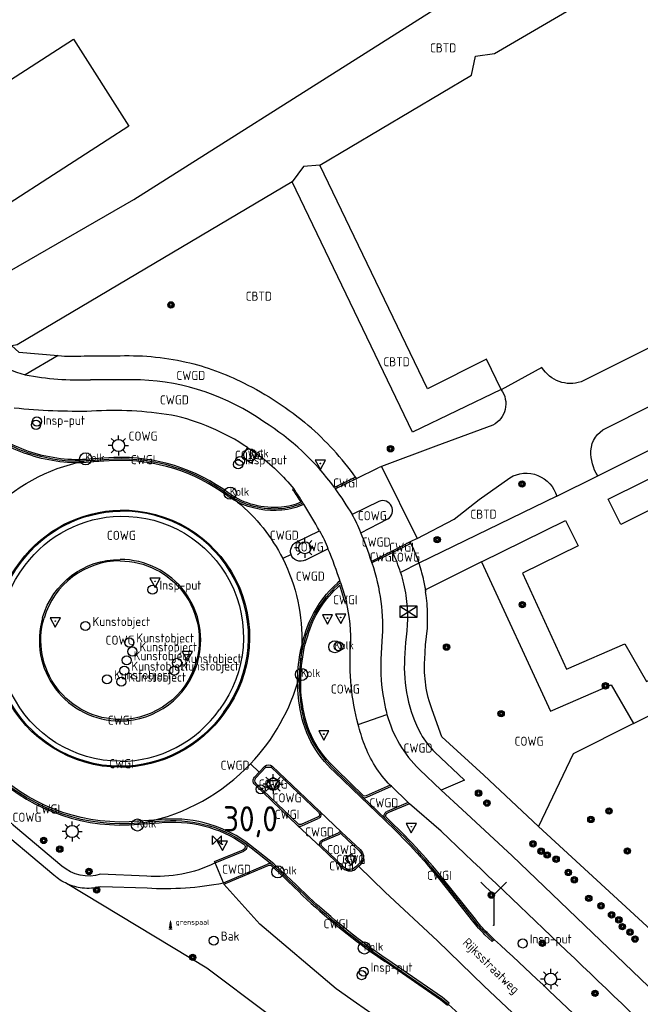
# Model space of a CAD drawing. Header units: metres. Extents: x 159597 to 163409, y 443622 to 446014.
# Tile 41 of 68: x 160846 to 160908, y 445451 to 445548. Entities that reach past the tile are written whole.
import ezdxf
from ezdxf.enums import TextEntityAlignment as Align

# ---------------------------------------------------------------- set-up
doc = ezdxf.new("R2010")
doc.units = ezdxf.units.M
doc.header["$LTSCALE"] = 4
doc.layers.get('0').update_dxf_attribs({"linetype": 'CONTINUOUS'})
for name, color, linetype in [('CBTD', 7, 'CONTINUOUS'), ('COWG', 7, 'CONTINUOUS'), ('CWGD', 7, 'CONTINUOUS'), ('CWGI', 7, 'CONTINUOUS'), ('G_BTD', 3, 'CONTINUOUS'), ('G_OTD', 32, 'CONTINUOUS'), ('G_OWG', 6, 'CONTINUOUS'), ('G_PND', 1, 'CONTINUOUS'), ('G_WGD', 7, 'CONTINUOUS'), ('G_WGI', 1, 'CONTINUOUS'), ('LWGI', 7, 'CONTINUOUS'), ('ORL', 7, 'CONTINUOUS'), ('PPALHM', 10, 'CONTINUOUS'), ('PVGO', 102, 'CONTINUOUS')]:
    doc.layers.add(name, color=color, linetype=linetype)
for name, color, linetype, true_color in [('PBAK', 7, 'CONTINUOUS', 0xbd2877), ('PBRD', 7, 'CONTINUOUS', 0xbd2877), ('PKST', 7, 'CONTINUOUS', 0xbd2877), ('PPAL', 7, 'CONTINUOUS', 0xbd2877), ('PPUT', 7, 'CONTINUOUS', 0xbd2877), ('PSTM', 7, 'CONTINUOUS', 0xde7233)]:
    doc.layers.add(name, color=color, linetype=linetype, true_color=true_color)
doc.styles.add('ISO', font='ISO')
doc.styles.get("Standard").update_dxf_attribs({"font": 'ISO'})

# ---------------------------------------------------------------- blocks, each defined once
blk = doc.blocks.new('boom')
at = {"color": 0}
for radius in [0.315, 0.225, 0.135]:
    blk.add_circle((0, 0), radius, dxfattribs=at)
blk = doc.blocks.new('schk.dwg')
for p, q in [((0.861, 0.557), (-0.861, 0.557)), ((-0.861, 0.557), (-0.861, -0.557)), ((0.861, -0.557), (0.861, 0.557)), ((-0.861, -0.557), (0.861, -0.557))]:
    blk.add_line(p, q)
at = {"linetype": 'Continuous'}
for p, q in [((-0.861, 0.557), (0.861, -0.557)), ((-0.861, -0.557), (0.861, 0.557))]:
    blk.add_line(p, q, dxfattribs=at)
blk = doc.blocks.new('verkeersbord')
at = {"color": 0}
for p, q in [((0.502, 0.322), (-0.504, 0.322)), ((-0.504, 0.322), (-0.001, -0.6)), ((-0.001, -0.6), (0.502, 0.322))]:
    blk.add_line(p, q, dxfattribs=at)
blk = doc.blocks.new('verkeersteller')
at = {"color": 0}
blk.add_circle((0, 0), 0.45, dxfattribs=at)
blk = doc.blocks.new('strooikist')
at = {"color": 0}
blk.add_circle((0, 0), 0.45, dxfattribs=at)
at = {"color": 0, "style": 'ISO'}
blk.add_attdef('STROOIKIST', (0.7, 0), '', height=0.9, dxfattribs=at)
blk = doc.blocks.new('lichtmast')
at = {"color": 0}
for p, q in [((0, 0.6), (0, 1)), ((-0.6, 0), (-1, 0)), ((-0.707, 0.707), (-0.424, 0.424)), ((0.424, 0.424), (0.707, 0.707)), ((0.6, 0), (1, 0)), ((-0.424, -0.424), (-0.707, -0.707)), ((0, -0.6), (0, -1)), ((0.424, -0.424), (0.707, -0.707))]:
    blk.add_line(p, q, dxfattribs=at)
blk.add_circle((0, 0), 0.6, dxfattribs=at)
blk = doc.blocks.new('verkeersbord-pl')
at = {"linetype": 'Continuous'}
blk.add_circle((0, 0), 0.03, dxfattribs=at)
blk = doc.blocks.new('kolk')
at = {"color": 0}
blk.add_circle((0, 0), 0.6, dxfattribs=at)
at = {"color": 0, "linetype": 'Continuous', "style": 'ISO'}
blk.add_attdef('KOLK', (-0.043, -0.262), '', height=0.8, dxfattribs=at)
blk = doc.blocks.new('kunst')
at = {"color": 0}
blk.add_circle((0, 0), 0.45, dxfattribs=at)
at = {"color": 0, "style": 'ISO'}
blk.add_attdef('KUNSTWERK', (0.7, 0), '', height=0.9, dxfattribs=at)
blk = doc.blocks.new('klok')
at = {"color": 0}
blk.add_circle((0, 0), 0.45, dxfattribs=at)
at = {"style": 'ISO'}
blk.add_attdef('KLOK', (0.7, 0), '', height=0.9, dxfattribs=at)
blk = doc.blocks.new('grensmarkering')
at = {"linetype": 'ByBlock', "lineweight": -2}
h = blk.add_hatch(color=0, dxfattribs=at)
h.dxf.hatch_style = 1
h.paths.add_polyline_path([(0.089, 0.55, 0.219912), (0.05, 0.614, -0.457379), (0.044, 0.659, 2.245674), (-0.044, 0.659, -0.457379), (-0.05, 0.614, 0.219912), (-0.089, 0.55), (-0.149, 0.045), (-0.178, 0.045), (-0.178, 0.015, 0.018367), (-0.1, 0.005, -0.954633), (0.1, 0.005, 0.018367), (0.178, 0.015), (0.178, 0.045), (0.149, 0.045)])
at = {"linetype": 'ByBlock', "lineweight": -2, "true_color": 0x681648}
h = blk.add_hatch(color=219, dxfattribs=at)
h.dxf.hatch_style = 1
h.paths.add_polyline_path([(0.1, 0, 1), (-0.1, 0, 1)])
at = {"linetype": 'ByBlock', "lineweight": -2}
h = blk.add_hatch(color=0, dxfattribs=at)
h.dxf.hatch_style = 1
h.paths.add_polyline_path([(0.178, -0.045, -0.022381), (0.083, -0.056, -0.528879), (-0.083, -0.056, -0.022381), (-0.178, -0.045), (-0.178, -0.134, 0.083333), (0.178, -0.134)])
at = {"color": 0, "linetype": 'ByBlock', "lineweight": -2}
blk.add_attdef('GRENSMARKERING', (0.5, 0.35), '', height=0.5, dxfattribs=at)
blk = doc.blocks.new('wegwijzer')
at = {"color": 0}
for q in [(-0.424, 1.424), (0.424, 1.424), (0, 0)]:
    blk.add_line((0, 1), q, dxfattribs=at)
blk = doc.blocks.new('kilometerpaal')
at = {"color": 0}
for p, q in [((-0.442, 0.442), (0.442, -0.442)), ((-0.442, -0.442), (-0.442, 0.442)), ((0.442, 0.442), (-0.442, -0.442)), ((0.442, -0.442), (0.442, 0.442))]:
    blk.add_line(p, q, dxfattribs=at)
at = {"color": 0, "style": 'ISO'}
blk.add_attdef('KILOMETERPAAL', (0.591, 0.868), '', height=2.5, dxfattribs=at)
blk = doc.blocks.new('aanduidingsbord')
at = {"color": 0}
for p, q in [((-0.811, -0.333), (0, 0)), ((-1.446, -0.504), (-1.008, -0.504))]:
    blk.add_line(p, q, dxfattribs=at)
blk.add_circle((-1.227, -0.504), 0.45, dxfattribs=at)

msp = doc.modelspace()

# ---------------------------------------------------------------- linework, layer by layer
at = {"layer": 'G_BTD', "linetype": 'Continuous', "transparency": 33554687}
for points in [[(160876.196, 445533.713), (160891.212, 445542.633), (160891.61, 445544.516), (160893.491, 445544.781), (160908.365, 445553.48), (160909.231, 445555.032), (160910.905, 445555.252), (160925.929, 445564.26), (160927.1, 445565.919), (160928.728, 445566.02), (160932.52, 445568.607), (160936.116, 445571.137), (160933.931, 445578.516), (160932.66, 445577.711), (160906.833, 445561.364)], [(160876.196, 445533.713), (160874.56, 445533.567), (160873.434, 445532.072)], [(160894.133, 445511.488), (160892.706, 445514.499), (160886.841, 445511.562), (160876.196, 445533.713)], [(160873.434, 445532.072), (160846.204, 445515.897), (160845.688, 445515.814), (160846.369, 445515.194)], [(160894.133, 445511.488), (160885.366, 445507.244), (160873.434, 445532.072)], [(160894.133, 445511.488), (160894.151, 445511.464)], [(160907.257, 445478.4), (160942.006, 445495.805), (160944.81, 445497.263)]]:
    msp.add_lwpolyline(points, dxfattribs=at)
at = {"layer": 'G_OTD', "linetype": 'Continuous', "transparency": 33554687}
msp.add_lwpolyline([(160840.684, 445520.455), (160857.774, 445530.314), (160906.833, 445561.364)], dxfattribs=at)
at = {"layer": 'G_OWG', "linetype": 'Continuous', "transparency": 33554687}
for points in [[(160846.369, 445515.194), (160850.28, 445514.844)], [(160869.04, 445505.73), (160868.423, 445504.84), (160869.418, 445504.193), (160869.999, 445505.083)], [(160885.136, 445496.382), (160885.169, 445496.314), (160885.201, 445496.245)], [(160885.992, 445494.27), (160884.184, 445493.358)], [(160892.21, 445494.403), (160899.029, 445479.614), (160905.042, 445482.229), (160907.257, 445478.4)], [(160886.582, 445484.726), (160886.663, 445486.205), (160886.769, 445487.015), (160886.836, 445487.829), (160886.864, 445488.645), (160886.854, 445489.462), (160886.806, 445490.277), (160886.719, 445491.089), (160886.663, 445491.453)], [(160897.849, 445468.179), (160892.418, 445473.282), (160888.255, 445477.069), (160887.307, 445479.749)], [(160907.257, 445478.4), (160901.273, 445475.402), (160897.849, 445468.179)], [(160871.541, 445471.752), (160872.247, 445472.479), (160871.526, 445473.068), (160870.874, 445472.399), (160871.541, 445471.752)], [(160850.644, 445464.268), (160844.138, 445469.702)], [(160849.861, 445463.359), (160843.369, 445468.781)], [(160914.511, 445452.864), (160912.706, 445454.523), (160897.849, 445468.179)], [(160879.249, 445464.386), (160879.811, 445464.905), (160879.276, 445465.485), (160878.714, 445464.966), (160879.249, 445464.386)], [(160859.053, 445463.283), (160854.485, 445463.462)], [(160866.639, 445462.606), (160866.697, 445462.468)], [(160888.902, 445436.199), (160865.002, 445454.177), (160851.176, 445462.523)], [(160854.513, 445462.264), (160859.075, 445462.107)], [(160912.976, 445421.499), (160890.262, 445442.836), (160885.149, 445447.011), (160879.818, 445450.684), (160877.796, 445452.103), (160870.233, 445458.532), (160866.697, 445462.468)]]:
    msp.add_lwpolyline(points, dxfattribs=at)
for points in [[(160885.201, 445496.245, -0.030986), (160885.992, 445494.27)], [(160848.735, 445488.885, -0.334423), (160856.42, 445494.653)], [(160864.063, 445484.383, 0.501367), (160856.42, 445494.653)], [(160848.735, 445488.885, 0.50118), (160856.42, 445478.648)], [(160856.42, 445478.648, 0.331896), (160864.063, 445484.383)], [(160887.307, 445479.749, -0.106681), (160886.582, 445484.726)], [(160865.819, 445464.583, -0.135953), (160859.053, 445463.283)], [(160854.485, 445463.462, -0.257208), (160850.644, 445464.268)], [(160851.176, 445462.523, -0.07762), (160849.861, 445463.359)], [(160859.075, 445462.107, 0.062277), (160866.639, 445462.606)], [(160851.176, 445462.523, 0.074053), (160852.647, 445462.128)], [(160852.647, 445462.128, 0.092155), (160854.513, 445462.264)]]:
    msp.add_lwpolyline(points, format="xyb", dxfattribs=at)
at = {"layer": 'G_PND', "linetype": 'Continuous', "transparency": 33554687}
msp.add_lwpolyline([(160832.373, 445533.677), (160851.788, 445546.203), (160857.272, 445537.557), (160837.922, 445525.075)], dxfattribs=at)
at = {"layer": 'G_WGD', "linetype": 'Continuous', "transparency": 33554687}
for points in [[(160840.822, 445516.605, 0.144593), (160847.019, 445512.947)], [(160850.28, 445514.844, 0.039405), (160852.843, 445514.811)], [(160855.983, 445514.811, -0.067914), (160862.962, 445514.203)], [(160862.962, 445514.203, -0.059462), (160868.633, 445512.144)], [(160902.062, 445512.247, -0.348527), (160898.189, 445513.657)], [(160847.019, 445512.947, 0.058586), (160853.487, 445512.454)], [(160870.658, 445508.292, 0.143242), (160858.433, 445512.443)], [(160868.633, 445512.144, -0.061686), (160875.039, 445507.933)], [(160894.151, 445511.464, -0.455274), (160893.338, 445507.947)], [(160853.59, 445509.329, -0.030282), (160845.929, 445509.635)], [(160861.503, 445508.947, 0.055603), (160853.59, 445509.329)], [(160869.04, 445505.73, 0.096171), (160861.503, 445508.947)], [(160847.946, 445505.007, -0.085513), (160842.996, 445507.456)], [(160877.628, 445501.785, 0.092825), (160870.658, 445508.292)], [(160879.735, 445502.79, 0.05803), (160875.039, 445507.933)], [(160903.043, 445505.421, -0.276423), (160904.537, 445507.664)], [(160852.845, 445504.391, -0.083387), (160847.946, 445505.007)], [(160867.118, 445501.064, 0.170881), (160855.8, 445504.598)], [(160869.999, 445505.083, -0.064515), (160873.614, 445501.63)], [(160903.707, 445502.924, -0.152926), (160903.043, 445505.421)], [(160843.338, 445499.176, -0.152995), (160852.845, 445504.391)], [(160853.792, 445504.461, -0.014781), (160852.845, 445504.391)], [(160894.997, 445502.75, -0.489576), (160899.66, 445500.905)], [(160874.513, 445500.246, 0.036477), (160873.614, 445501.63)], [(160877.696, 445501.651, -0.021938), (160879.376, 445499.094)], [(160872.413, 445499.68, -0.176787), (160867.118, 445501.064)], [(160867.118, 445501.064, -0.016306), (160868.048, 445500.341)], [(160868.048, 445500.341, -0.102556), (160872.51, 445494.741)], [(160874.513, 445500.246, -0.087668), (160872.413, 445499.68)], [(160876.158, 445497.48, 0.008348), (160874.614, 445500.123)], [(160882.931, 445498.662, 0.91648), (160882.037, 445500.406)], [(160846.616, 445494.377, -0.233042), (160856.42, 445499.434)], [(160866.66, 445479.503, 0.623269), (160856.42, 445499.434)], [(160880.245, 445497.302, 0.058393), (160879.376, 445499.094)], [(160876.158, 445497.48, -0.041479), (160876.991, 445495.715)], [(160881.293, 445494.438, 0.030704), (160880.245, 445497.302)], [(160873.342, 445495.144, -0.378763), (160873.854, 445496.348)], [(160874.736, 445494.586, -0.46133), (160873.342, 445495.144)], [(160878.224, 445492.372, 0.028414), (160876.991, 445495.715)], [(160884.184, 445493.358, 0.034785), (160883.411, 445495.354)], [(160856.42, 445474.161, -0.626443), (160846.616, 445494.377)], [(160872.51, 445494.741, -0.127385), (160874.399, 445486.086)], [(160881.342, 445494.305, -0.100717), (160882.339, 445486.571)], [(160884.184, 445493.358, -0.038816), (160884.703, 445491.066)], [(160874.842, 445487.138, -0.143684), (160878.224, 445492.372)], [(160884.703, 445491.066, -0.076515), (160884.672, 445486.416)], [(160879.234, 445485.999, 0.066919), (160878.826, 445490.483)], [(160874.284, 445484.64, -0.041699), (160874.842, 445487.138)], [(160874.399, 445486.086, -0.020039), (160874.284, 445484.64)], [(160879.978, 445478.312, -0.081771), (160879.234, 445485.999)], [(160874.251, 445484.388, 0.022805), (160874.147, 445482.986)], [(160882.239, 445484.733, 0.061494), (160882.527, 445480.766)], [(160884.586, 445484.848, 0.140274), (160886.194, 445477.362)], [(160869.335, 445474.415, 0.124853), (160874.147, 445482.986)], [(160874.147, 445482.986, 0.044149), (160874.312, 445480.278)], [(160874.312, 445480.278, 0.179032), (160877.745, 445473.725)], [(160882.527, 445480.766, 0.031334), (160882.837, 445479.296)], [(160866.66, 445479.503, -0.245294), (160856.42, 445474.161)], [(160882.837, 445479.296, 0.132305), (160886.051, 445473.846)], [(160880.601, 445476.32, -0.02258), (160879.978, 445478.312)], [(160886.194, 445477.362, 0.084042), (160887.594, 445475.574)], [(160883.16, 445472.28, -0.101695), (160880.601, 445476.32)], [(160858.901, 445468.61, 0.152809), (160869.335, 445474.415)], [(160870.749, 445474.173, -0.399157), (160871.468, 445474.178)], [(160844.097, 445473.336, 0.211092), (160858.29, 445468.566)], [(160869.743, 445472.359, -0.425004), (160869.714, 445473.072)], [(160880.427, 445471.123, 0.286088), (160880.836, 445471.092)], [(160876.151, 445469.716, -0.574483), (160876.012, 445468.973)], [(160882.721, 445468.933, -0.576227), (160882.866, 445469.695)], [(160860.267, 445468.709, -0.180853), (160868.771, 445466.563)], [(160888.232, 445462.991, 0.033611), (160882.721, 445468.933)], [(160873.973, 445468.305, 0.29188), (160874.401, 445468.274)], [(160878.343, 445467.62, 0.256433), (160878.043, 445467.579)], [(160937.872, 445420.134, 0.001552), (160888.204, 445467.727)], [(160868.771, 445466.563, -0.5572), (160868.672, 445465.757)], [(160876.288, 445466.139, -0.509308), (160876.439, 445466.871)], [(160880.172, 445465.901, -0.416311), (160880.235, 445464.467)], [(160871.451, 445464.458, 0.288001), (160871.01, 445464.449)], [(160878.474, 445464.059, 0.419317), (160879.862, 445464.101)], [(160873.753, 445462.294, 0.036409), (160880.828, 445456.266)], [(160892.647, 445457.58, -0.053193), (160891.476, 445458.91)], [(160912.562, 445438.87, 0.005619), (160893.484, 445456.983)], [(160880.828, 445456.266, 0.00706), (160882.728, 445454.933)]]:
    msp.add_lwpolyline(points, format="xyb", dxfattribs=at)
for points in [[(160911.375, 445516.891), (160902.062, 445512.247)], [(160850.28, 445514.844), (160847.019, 445512.947)], [(160852.843, 445514.811), (160855.983, 445514.811)], [(160898.189, 445513.657), (160894.151, 445511.464)], [(160858.433, 445512.443), (160853.487, 445512.454)], [(160904.537, 445507.664), (160913.276, 445512.039)], [(160903.707, 445502.924), (160917.61, 445509.861)], [(160893.338, 445507.947), (160887.692, 445505.887), (160882.305, 445503.866)], [(160892.21, 445494.403), (160900.514, 445498.518), (160901.756, 445496.014), (160896.25, 445493.283), (160900.624, 445483.797), (160906.382, 445486.301), (160908.55, 445482.555), (160917.933, 445487.173), (160911.291, 445500.743), (160905.982, 445498.11), (160904.741, 445500.612), (160918.869, 445507.613), (160920.107, 445505.115), (160914.736, 445502.452), (160920.86, 445488.892), (160936.149, 445496.482), (160934.147, 445500.942), (160937.189, 445502.083), (160937.733, 445501.018), (160939.239, 445497.816), (160943.463, 445500.046), (160943.526, 445500.079)], [(160869.04, 445505.73), (160869.999, 445505.083)], [(160855.8, 445504.598), (160853.792, 445504.461)], [(160879.81, 445502.685), (160881.963, 445503.738)], [(160882.305, 445503.866), (160881.963, 445503.738)], [(160882.305, 445503.866), (160885.828, 445496.732)], [(160877.696, 445501.651), (160879.81, 445502.685)], [(160879.735, 445502.79), (160879.737, 445502.788)], [(160879.81, 445502.685), (160879.774, 445502.736), (160879.737, 445502.788)], [(160885.828, 445496.732), (160889.508, 445498.629), (160891.97, 445500.585), (160894.997, 445502.75)], [(160899.66, 445500.905), (160903.707, 445502.924)], [(160877.628, 445501.785), (160877.696, 445501.651)], [(160899.66, 445500.905), (160885.992, 445494.27)], [(160874.614, 445500.123), (160874.513, 445500.246)], [(160882.037, 445500.406), (160879.376, 445499.094)], [(160880.245, 445497.302), (160882.931, 445498.662)], [(160873.854, 445496.348), (160876.158, 445497.48)], [(160885.828, 445496.732), (160885.136, 445496.382)], [(160885.136, 445496.382), (160883.351, 445495.479)], [(160873.342, 445495.144), (160872.51, 445494.741)], [(160874.736, 445494.586), (160876.991, 445495.715)], [(160883.351, 445495.479), (160881.293, 445494.438)], [(160883.351, 445495.479), (160883.411, 445495.354)], [(160881.342, 445494.305), (160881.293, 445494.438)], [(160885.992, 445494.27), (160886.221, 445493.517), (160886.23, 445493.489), (160886.262, 445493.364), (160886.408, 445492.789), (160886.431, 445492.697), (160886.461, 445492.549), (160886.594, 445491.897), (160886.608, 445491.805), (160886.663, 445491.453)], [(160892.21, 445494.403), (160886.638, 445491.643), (160886.636, 445491.642), (160886.663, 445491.453)], [(160878.224, 445492.372), (160878.826, 445490.483)], [(160882.339, 445486.571), (160882.239, 445484.733)], [(160884.672, 445486.416), (160884.586, 445484.848)], [(160874.284, 445484.64), (160874.251, 445484.388)], [(160879.978, 445478.312), (160882.837, 445479.296)], [(160887.594, 445475.574), (160890.526, 445472.795), (160888.205, 445471.792)], [(160869.335, 445474.415), (160870.181, 445473.569)], [(160869.714, 445473.072), (160870.181, 445473.569)], [(160870.181, 445473.569), (160870.749, 445474.173)], [(160871.468, 445474.178), (160876.151, 445469.716)], [(160877.745, 445473.725), (160880.427, 445471.123)], [(160888.205, 445471.792), (160886.051, 445473.846)], [(160873.973, 445468.305), (160869.743, 445472.359)], [(160880.836, 445471.092), (160883.28, 445472.175)], [(160883.28, 445472.175), (160883.16, 445472.28)], [(160883.28, 445472.175), (160884.949, 445470.562)], [(160888.205, 445471.792), (160890.281, 445469.881)], [(160880.427, 445471.123), (160882.71, 445468.922), (160882.721, 445468.933)], [(160884.949, 445470.562), (160882.866, 445469.695)], [(160884.949, 445470.562), (160885.064, 445470.444)], [(160888.204, 445467.727), (160885.064, 445470.444)], [(160876.151, 445469.716), (160876.158, 445469.722), (160878.343, 445467.62)], [(160890.281, 445469.881), (160895.232, 445465.284), (160938.147, 445424.159)], [(160858.29, 445468.566), (160858.901, 445468.61)], [(160858.901, 445468.61), (160860.267, 445468.709)], [(160874.401, 445468.274), (160876.012, 445468.973)], [(160876.288, 445466.139), (160873.973, 445468.305)], [(160876.439, 445466.871), (160878.043, 445467.579)], [(160878.343, 445467.62), (160880.172, 445465.901)], [(160868.771, 445466.563), (160871.451, 445464.458)], [(160865.819, 445464.583), (160868.672, 445465.757)], [(160878.474, 445464.059), (160876.288, 445466.139)], [(160866.639, 445462.606), (160865.819, 445464.583)], [(160866.639, 445462.606), (160871.01, 445464.449)], [(160871.451, 445464.458), (160872.271, 445463.701), (160873.753, 445462.294)], [(160879.862, 445464.101), (160880.034, 445464.27)], [(160880.034, 445464.27), (160880.235, 445464.467)], [(160880.034, 445464.27), (160882.663, 445461.685), (160887.858, 445456.861), (160892.434, 445452.419), (160903.681, 445441.807), (160917.399, 445428.779), (160937.796, 445409.173)], [(160891.476, 445458.91), (160888.232, 445462.991)], [(160893.484, 445456.983), (160893.365, 445456.909), (160892.647, 445457.58)], [(160882.728, 445454.933), (160888.244, 445451.133), (160888.904, 445450.594)], [(160888.904, 445450.594), (160890.002, 445449.614), (160900.68, 445439.52), (160909.097, 445431.552), (160909.916, 445430.762), (160909.673, 445430.387), (160913.198, 445427.139)]]:
    msp.add_lwpolyline(points, dxfattribs=at)
at = {"layer": 'G_WGI', "linetype": 'Continuous', "transparency": 33554687}
for points in [[(160847.989, 445505.151, -0.085677), (160843.098, 445507.566)], [(160853.779, 445504.61, -0.099656), (160847.989, 445505.151)], [(160867.206, 445501.186, 0.170829), (160855.792, 445504.748)], [(160872.399, 445499.829, -0.176915), (160867.206, 445501.186)], [(160873.489, 445501.548, -0.03324), (160874.302, 445500.315)], [(160874.302, 445500.315, -0.080883), (160872.399, 445499.829)], [(160847.013, 445494.073, -0.232947), (160856.42, 445498.934)], [(160856.42, 445498.934, -0.623774), (160866.254, 445479.795)], [(160885.136, 445496.382, -0.008785), (160885.201, 445496.245)], [(160856.42, 445474.661, -0.626651), (160847.013, 445494.073)], [(160856.42, 445494.503, 0.334443), (160848.879, 445488.843)], [(160856.42, 445494.503, -0.501473), (160863.919, 445484.426)], [(160874.985, 445487.094, -0.143193), (160878.173, 445492.092)], [(160856.42, 445478.798, -0.501202), (160848.879, 445488.843)], [(160874.461, 445480.299, -0.113607), (160874.985, 445487.094)], [(160863.919, 445484.426, -0.332061), (160856.42, 445478.798)], [(160877.848, 445473.835, -0.179346), (160874.461, 445480.299)], [(160856.42, 445474.661, 0.245304), (160866.254, 445479.795)], [(160843.993, 445473.228, 0.211043), (160858.302, 445468.416)], [(160869.823, 445472.969, 0.428052), (160869.845, 445472.469)], [(160880.77, 445471.227, -0.294118), (160880.515, 445471.244)], [(160876.053, 445469.603, -0.57973), (160875.957, 445469.113)], [(160882.819, 445469.046, -0.578066), (160882.919, 445469.555)], [(160860.281, 445468.56, -0.180794), (160868.677, 445466.446)], [(160874.335, 445468.409, -0.294403), (160874.063, 445468.425)], [(160888.349, 445463.085, 0.033506), (160882.819, 445469.046)], [(160878.29, 445467.48, 0.273045), (160878.121, 445467.45)], [(160876.399, 445466.24, -0.508369), (160876.5, 445466.734)], [(160868.677, 445466.446, -0.552554), (160868.612, 445465.894)], [(160880.07, 445465.791, -0.415586), (160880.127, 445464.571)], [(160871.083, 445464.317, -0.300015), (160871.373, 445464.33)], [(160879.754, 445464.205, -0.420069), (160878.578, 445464.167)], [(160873.649, 445462.186, 0.036386), (160880.74, 445456.145)], [(160892.749, 445457.69, -0.054013), (160891.596, 445459)], [(160880.74, 445456.145, 0.007152), (160882.643, 445454.809)]]:
    msp.add_lwpolyline(points, format="xyb", dxfattribs=at)
for points in [[(160855.792, 445504.748), (160853.779, 445504.61)], [(160879.735, 445502.79), (160877.628, 445501.785)], [(160879.81, 445502.685), (160879.737, 445502.788)], [(160873.614, 445501.63), (160873.489, 445501.548)], [(160885.201, 445496.245), (160883.411, 445495.354)], [(160883.411, 445495.354), (160881.342, 445494.305)], [(160878.826, 445490.483), (160878.678, 445490.456), (160878.173, 445492.092)], [(160869.823, 445472.969), (160870.856, 445474.067), (160871.365, 445474.069), (160876.053, 445469.603)], [(160880.515, 445471.244), (160877.848, 445473.835)], [(160874.063, 445468.425), (160869.845, 445472.469)], [(160883.16, 445472.28), (160880.77, 445471.227)], [(160885.064, 445470.444), (160882.919, 445469.555)], [(160858.302, 445468.416), (160860.281, 445468.56)], [(160875.957, 445469.113), (160874.335, 445468.409)], [(160876.5, 445466.734), (160878.121, 445467.45)], [(160878.29, 445467.48), (160880.07, 445465.791)], [(160865.819, 445464.583), (160865.761, 445464.721), (160868.612, 445465.894)], [(160878.578, 445464.167), (160876.399, 445466.24)], [(160880.127, 445464.571), (160879.754, 445464.205)], [(160866.697, 445462.468), (160871.083, 445464.317)], [(160873.649, 445462.186), (160872.168, 445463.592), (160871.373, 445464.33)], [(160891.596, 445459), (160888.349, 445463.085)], [(160893.484, 445456.983), (160892.749, 445457.69)], [(160888.904, 445450.594), (160888.829, 445450.461), (160888.154, 445451.013), (160882.643, 445454.809)]]:
    msp.add_lwpolyline(points, dxfattribs=at)
at = {"layer": 'LWGI', "transparency": 33554687}
for points in [[(160868.048, 445500.341, -0.036413), (160867.03, 445500.942, 0.170934), (160855.808, 445504.448), (160853.805, 445504.312, -0.099781), (160847.903, 445504.863, -0.085299), (160842.908, 445507.335, -0.048775), (160840.545, 445509.423), (160836.739, 445512.993, 0.011659), (160835.618, 445514.102, 0.050096), (160830.568, 445517.975), (160828.852, 445519.043, -0.038374), (160824.747, 445521.953), (160816.594, 445529.707), (160803.427, 445542.009), (160794.543, 445550.226), (160790.681, 445553.809), (160779.449, 445564.165, 0.002363), (160766.886, 445575.739, 0.018436), (160753.21, 445587.447, 0.016819), (160739.207, 445597.93, 0.00903), (160732.8, 445602.272)], [(160888.904, 445450.594), (160888.999, 445450.71), (160888.334, 445451.253), (160882.813, 445455.057, -0.007178), (160880.916, 445456.387, -0.036408), (160873.857, 445462.402), (160872.374, 445463.81), (160871.631, 445464.506), (160868.856, 445466.686, 0.180871), (160860.253, 445468.858), (160858.278, 445468.716, -0.211142), (160844.201, 445473.444, -0.10937), (160839.449, 445480.919, -0.135999), (160838.763, 445489.493, 0.153974), (160838.206, 445495.111, 0.118637), (160835.113, 445499.84), (160832.821, 445502.059), (160830.651, 445504.166), (160829.076, 445505.649, -0.006436), (160828.278, 445506.411)], [(160874.614, 445500.123, -0.087679), (160872.427, 445499.531, -0.13975), (160868.048, 445500.341)], [(160846.537, 445494.438, -0.232926), (160856.42, 445499.534)], [(160856.42, 445499.534, -0.623161), (160866.741, 445479.445, -0.245332), (160856.42, 445474.061)], [(160856.42, 445474.061, -0.626439), (160846.537, 445494.438)], [(160874.399, 445486.086, -0.01837), (160874.699, 445487.182, -0.137835), (160877.928, 445492.311), (160878.117, 445492.508), (160878.224, 445492.372)], [(160893.365, 445456.909), (160893.262, 445456.8), (160892.545, 445457.47, -0.053132), (160891.356, 445458.82), (160888.115, 445462.897, 0.033612), (160882.618, 445468.824), (160880.249, 445471.085), (160877.642, 445473.615, -0.178728), (160874.163, 445480.257, -0.095046), (160874.399, 445486.086)]]:
    msp.add_lwpolyline(points, format="xyb", dxfattribs=at)

# ---------------------------------------------------------------- block references
at = {"layer": 'PBAK', "transparency": 33554687}
msp.add_blockref('strooikist', (160865.687, 445456.889), dxfattribs=at).add_auto_attribs({'STROOIKIST': 'Bak'})
at = {"layer": 'PBRD', "transparency": 33554687}
for name, p in [('verkeersbord', (160876.246, 445504.154)), ('verkeersbord', (160859.872, 445492.483)), ('verkeersbord', (160876.945, 445488.831)), ('verkeersbord', (160878.254, 445488.898)), ('verkeersbord', (160849.993, 445488.545)), ('verkeersbord', (160863.062, 445485.21)), ('verkeersbord', (160876.589, 445477.342)), ('aanduidingsbord', (160871.565, 445472.387)), ('verkeersbord', (160871.565, 445472.387)), ('verkeersbord', (160885.251, 445468.178)), ('verkeersbord', (160866.537, 445466.426)), ('verkeersbord', (160879.266, 445464.941))]:
    msp.add_blockref(name, p, dxfattribs=at)
at = {"layer": 'PBRD', "transparency": 33554687, "xscale": 3, "yscale": 3, "zscale": 3}
msp.add_blockref('wegwijzer', (160893.407, 445458.412), dxfattribs=at)
at = {"layer": 'PKST', "transparency": 33554687}
msp.add_blockref('schk.dwg', (160884.973, 445489.473), dxfattribs=at)
at = {"layer": 'PPAL', "transparency": 33554687}
for name, p in [('verkeersteller', (160848.166, 445508.315)), ('lichtmast', (160856.244, 445505.932)), ('verkeersteller', (160868.283, 445504.411)), ('verkeersbord-pl', (160876.246, 445504.154)), ('lichtmast', (160874.695, 445495.811)), ('verkeersbord-pl', (160859.872, 445492.483)), ('verkeersbord-pl', (160878.254, 445488.898)), ('verkeersbord-pl', (160849.993, 445488.545)), ('verkeersbord-pl', (160876.945, 445488.831)), ('verkeersteller', (160878.063, 445486.046)), ('verkeersbord-pl', (160863.062, 445485.21)), ('verkeersbord-pl', (160876.589, 445477.342)), ('lichtmast', (160871.565, 445472.387)), ('lichtmast', (160851.667, 445467.696)), ('verkeersbord-pl', (160885.251, 445468.178)), ('verkeersbord-pl', (160866.537, 445466.426)), ('verkeersbord-pl', (160879.266, 445464.941)), ('verkeersbord-pl', (160893.407, 445458.412)), ('verkeersteller', (160880.328, 445453.472)), ('lichtmast', (160899.052, 445453.081))]:
    msp.add_blockref(name, p, dxfattribs=at)
msp.add_blockref('grensmarkering', (160861.402, 445458.124), dxfattribs=at).add_auto_attribs({'GRENSMARKERING': 'grenspaal'})
at = {"layer": 'PPALHM', "transparency": 33554687}
msp.add_blockref('kilometerpaal', (160866.016, 445466.838), dxfattribs=at).add_auto_attribs({'KILOMETERPAAL': '30,0'})
at = {"layer": 'PPUT', "transparency": 33554687}
for name, p, values in [('klok', (160848.085, 445507.985), {'KLOK': 'Insp-put'}), ('kolk', (160869.251, 445505.013), {'KOLK': 'Kolk'}), ('kolk', (160852.999, 445504.611), {'KOLK': 'Kolk'}), ('klok', (160868.1, 445504.069), {'KLOK': 'Insp-put'}), ('kolk', (160867.317, 445501.221), {'KOLK': 'Kolk'}), ('klok', (160859.618, 445491.654), {'KLOK': 'Insp-put'}), ('kolk', (160877.682, 445486.002), {'KOLK': 'Kolk'}), ('kolk', (160874.37, 445483.26), {'KOLK': 'Kolk'}), ('kolk', (160858.119, 445468.346), {'KOLK': 'Kolk'}), ('kolk', (160872.031, 445463.707), {'KOLK': 'Kolk'}), ('kolk', (160880.599, 445456.158), {'KOLK': 'Kolk'}), ('klok', (160896.287, 445456.609), {'KLOK': 'Insp-put'}), ('klok', (160880.527, 445453.803), {'KLOK': 'Insp-put'})]:
    msp.add_blockref(name, p, dxfattribs=at).add_auto_attribs(values)
at = {"layer": 'PSTM', "transparency": 33554687}
for p in [(160852.978, 445488.056), (160857.316, 445486.423), (160857.627, 445485.532), (160857.058, 445484.658), (160862.04, 445484.405), (160856.827, 445483.633), (160861.777, 445483.642), (160855.109, 445482.766), (160856.527, 445482.539)]:
    msp.add_blockref('kunst', p, dxfattribs=at).add_auto_attribs({'KUNSTWERK': 'Kunstobject'})
at = {"layer": 'PVGO', "transparency": 33554687}
for p in [(160861.444, 445519.865), (160883.191, 445505.617), (160896.216, 445502.127), (160887.813, 445496.612), (160896.239, 445490.17), (160888.74, 445485.97), (160904.471, 445482.131), (160894.14, 445479.371), (160891.906, 445471.501), (160892.737, 445470.516), (160904.83, 445469.732), (160903.029, 445468.89), (160848.842, 445466.817), (160897.301, 445466.472), (160850.437, 445465.953), (160898.101, 445465.747), (160898.709, 445465.378), (160906.644, 445465.769), (160899.586, 445464.957), (160853.328, 445463.746), (160900.797, 445463.645), (160901.389, 445462.916), (160854.094, 445461.909), (160893.174, 445461.402), (160902.826, 445461.08), (160904.034, 445460.34), (160905.082, 445459.441), (160905.803, 445458.943), (160906.15, 445458.269), (160906.909, 445457.73), (160898.226, 445456.629), (160907.402, 445457.042), (160863.597, 445455.234), (160903.442, 445451.666)]:
    msp.add_blockref('boom', p, dxfattribs=at)

# ---------------------------------------------------------------- texts
at = {"layer": 'CBTD', "transparency": 33554687, "style": 'ISO'}
for p in [(160888.4, 445545.331), (160870.145, 445520.73), (160883.784, 445514.23), (160892.398, 445499.136)]:
    msp.add_text('CBTD', height=0.9, dxfattribs=at).set_placement(p, align=Align.MIDDLE_CENTER)
at = {"layer": 'COWG', "transparency": 33554687, "style": 'ISO'}
for p in [(160858.683, 445506.87), (160869.211, 445504.972), (160881.383, 445498.981), (160856.535, 445497.04), (160875.142, 445495.885), (160884.672, 445494.876), (160856.404, 445486.651), (160878.712, 445481.814), (160896.906, 445476.642), (160871.561, 445472.406), (160872.94, 445471.035), (160847.185, 445469.11), (160878.335, 445465.906), (160879.263, 445464.936)]:
    msp.add_text('COWG', height=0.9, dxfattribs=at).set_placement(p, align=Align.MIDDLE_CENTER)
at = {"layer": 'CWGD', "transparency": 33554687, "style": 'ISO'}
for p in [(160863.415, 445512.879), (160861.788, 445510.46), (160872.671, 445497.053), (160881.762, 445496.373), (160875.25, 445492.994), (160885.91, 445475.969), (160867.795, 445474.261), (160882.529, 445470.543), (160876.158, 445467.662), (160867.942, 445463.961)]:
    msp.add_text('CWGD', height=0.9, dxfattribs=at).set_placement(p, align=Align.MIDDLE_CENTER)
at = {"layer": 'CWGI', "transparency": 33554687, "style": 'ISO'}
for p in [(160858.683, 445504.536), (160878.719, 445502.228), (160884.276, 445495.866), (160882.352, 445494.896), (160878.712, 445490.652), (160856.404, 445478.724), (160856.535, 445474.416), (160849.251, 445469.93), (160872.94, 445469.399), (160878.335, 445464.295), (160888.025, 445463.355), (160877.772, 445458.558)]:
    msp.add_text('CWGI', height=0.9, dxfattribs=at).set_placement(p, align=Align.MIDDLE_CENTER)
at = {"layer": 'ORL', "transparency": 33554687, "style": 'ISO'}
msp.add_text('Rijksstraatweg', height=0.9, rotation=315.5, dxfattribs=at).set_placement((160893.158, 445454.391), align=Align.MIDDLE_CENTER)

doc.saveas('drawing.dxf')
